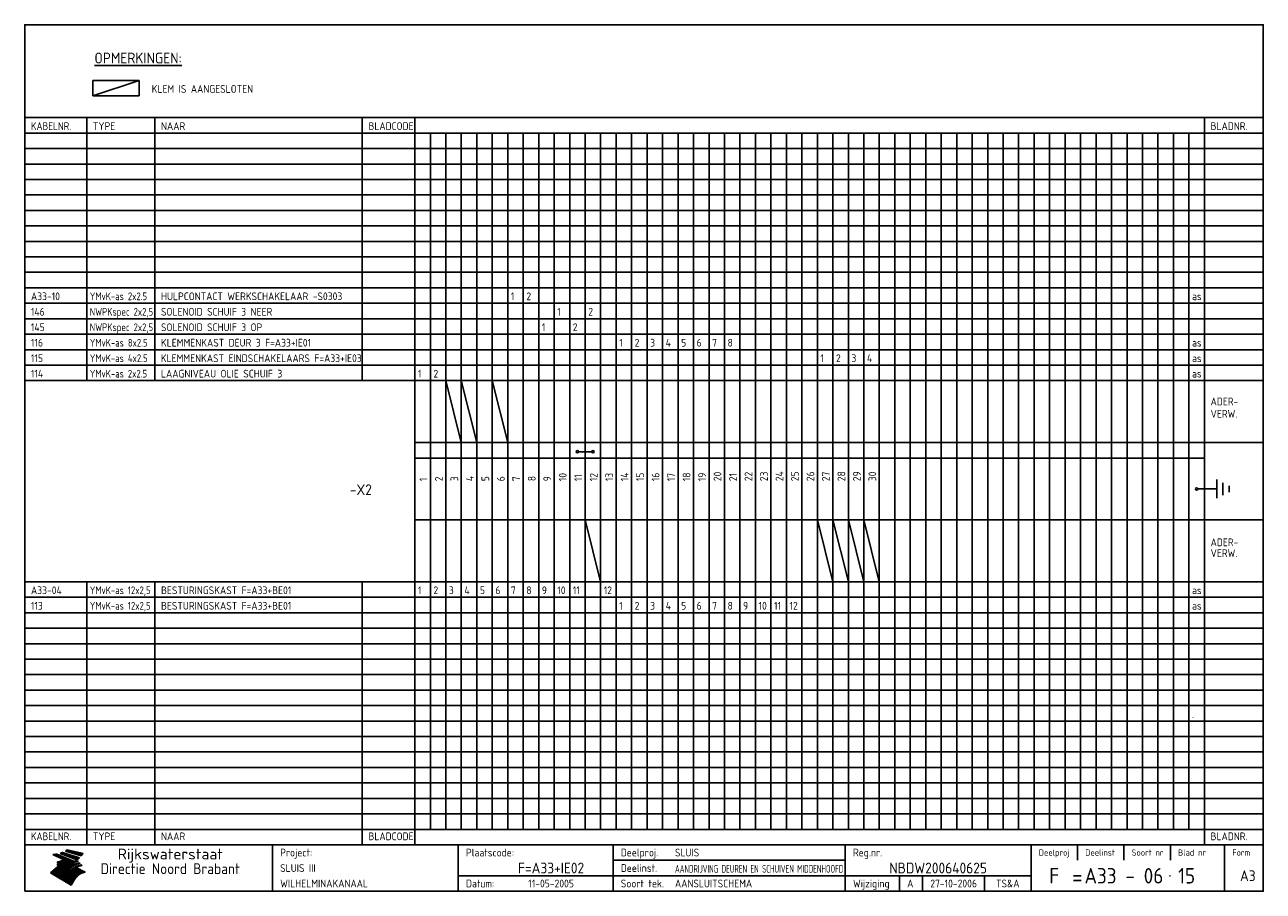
# Model space of a CAD drawing. Extents: x 10 to 410, y 10 to 290.
import ezdxf
from ezdxf.enums import TextEntityAlignment as Align

# ---------------------------------------------------------------- set-up
doc = ezdxf.new("R2010")
doc.units = 0
doc.header["$MEASUREMENT"] = 0
doc.linetypes.add('CENTRE', pattern=[50.8, 31.75, -6.35, 6.35, -6.35])
doc.layers.get('0').update_dxf_attribs({"linetype": 'CONTINUOUS'})
for name, color, linetype in [('0-25', 7, 'CONTINUOUS'), ('0-35', 2, 'CONTINUOUS'), ('0-50', 3, 'CONTINUOUS'), ('B-25', 7, 'CONTINUOUS'), ('B-35', 2, 'CONTINUOUS'), ('S-25', 7, 'CONTINUOUS'), ('S-35', 2, 'CONTINUOUS')]:
    doc.layers.add(name, color=color, linetype=linetype)
doc.styles.add('ISO', font='iso.shx')
doc.styles.get("Standard").update_dxf_attribs({"font": 'iso.shx'})

# ---------------------------------------------------------------- blocks, each defined once
blk = doc.blocks.new('rme15')
at = {"layer": '0-25'}
for p, q in [((410, 35), (10, 35)), ((410, 30), (10, 30)), ((350, 25), (350, 20)), ((365, 25), (365, 20)), ((380, 25), (380, 20)), ((200, 20), (275, 20)), ((150, 15), (335, 15)), ((292.5, 15), (292.5, 10)), ((300, 15), (300, 10)), ((320, 15), (320, 10))]:
    blk.add_line(p, q, dxfattribs=at)
at = {"layer": '0-25', "color": 7}
for p, q in [((19.1, 21.89), (25.12, 19)), ((19.1, 21.89), (25.12, 19)), ((19.17, 21.86), (20.7, 21.86)), ((19.29, 21.8), (20.83, 21.8)), ((19.4, 21.75), (20.96, 21.75)), ((19.52, 21.69), (21.09, 21.69)), ((19.64, 21.63), (21.22, 21.63)), ((19.74, 21.92), (20.56, 21.92)), ((19.75, 21.58), (21.36, 21.58)), ((19.87, 21.52), (21.49, 21.52)), ((19.99, 21.47), (21.62, 21.47)), ((20.11, 21.41), (21.75, 21.41)), ((20.22, 21.35), (21.88, 21.35)), ((20.25, 21.97), (20.43, 21.97)), ((20.34, 21.3), (22.02, 21.3)), ((20.38, 21.99), (26.02, 19.59)), ((20.38, 21.99), (26.02, 19.59)), ((20.46, 21.24), (22.15, 21.24)), ((20.57, 21.18), (22.28, 21.18)), ((20.69, 21.13), (22.41, 21.13)), ((20.81, 21.07), (22.55, 21.07)), ((20.92, 21.02), (22.68, 21.02)), ((21.04, 20.96), (22.81, 20.96)), ((21.16, 20.9), (22.94, 20.9)), ((21.27, 20.85), (23.07, 20.85)), ((21.39, 20.79), (23.21, 20.79)), ((21.47, 22.25), (26.83, 20.19)), ((21.47, 22.25), (26.83, 20.19)), ((21.49, 22.25), (23.07, 22.25)), ((21.51, 20.73), (23.34, 20.73)), ((21.6, 22.2), (23.25, 22.2)), ((21.63, 20.68), (23.47, 20.68)), ((21.65, 22.31), (22.89, 22.31)), ((21.74, 20.62), (23.6, 20.62)), ((21.75, 22.14), (23.42, 22.14)), ((21.8, 22.37), (22.71, 22.37)), ((21.86, 20.57), (23.73, 20.57)), ((21.9, 22.08), (23.6, 22.08)), ((21.94, 22.42), (22.53, 22.42)), ((21.98, 20.51), (23.87, 20.51)), ((22.04, 22.03), (23.78, 22.03)), ((22.06, 22.48), (22.36, 22.48)), ((22.09, 20.45), (24, 20.45)), ((22.18, 22.53), (27.65, 20.8)), ((22.18, 22.53), (27.65, 20.8)), ((22.19, 21.97), (23.96, 21.97)), ((22.21, 20.4), (24.13, 20.4)), ((22.33, 20.34), (24.26, 20.34)), ((22.34, 21.92), (24.13, 21.92)), ((22.37, 20), (23.08, 20)), ((22.44, 20.28), (24.4, 20.28)), ((22.48, 21.86), (24.31, 21.86)), ((22.49, 20.06), (23.04, 20.06)), ((22.56, 20.23), (24.53, 20.23)), ((22.61, 20.12), (22.93, 20.12)), ((22.63, 21.8), (24.49, 21.8)), ((22.68, 20.17), (24.66, 20.17)), ((22.71, 20.17), (22.82, 20.17)), ((23.11, 20.02), (22.77, 20.2)), ((23.11, 20.02), (22.77, 20.2)), ((22.78, 21.75), (24.67, 21.75)), ((22.79, 20.12), (24.79, 20.12)), ((22.91, 20.06), (24.92, 20.06)), ((22.92, 21.69), (24.85, 21.69)), ((23.03, 20), (25.06, 20)), ((23.07, 21.63), (25.02, 21.63)), ((23.14, 22.99), (28.22, 21.46)), ((23.14, 22.99), (28.22, 21.46)), ((23.15, 22.98), (25.33, 22.98)), ((23.22, 21.58), (25.2, 21.58)), ((23.23, 23.04), (25.09, 23.04)), ((23.32, 23.1), (24.84, 23.1)), ((23.34, 22.93), (25.57, 22.93)), ((23.36, 21.52), (25.38, 21.52)), ((23.4, 23.15), (24.6, 23.15)), ((23.49, 23.21), (24.36, 23.21)), ((23.51, 21.47), (25.56, 21.47)), ((23.52, 22.87), (25.81, 22.87)), ((23.57, 23.27), (24.12, 23.27)), ((23.64, 23.32), (23.87, 23.32)), ((23.66, 21.41), (25.74, 21.41)), ((23.7, 23.36), (28.82, 22.17)), ((23.7, 23.36), (28.82, 22.17)), ((23.71, 22.82), (26.06, 22.82)), ((23.8, 21.35), (25.91, 21.35)), ((23.9, 22.76), (26.3, 22.76)), ((23.95, 21.3), (26.09, 21.3)), ((24.09, 22.7), (26.54, 22.7)), ((24.09, 21.24), (26.27, 21.24)), ((24.24, 21.18), (26.45, 21.18)), ((24.27, 22.65), (26.78, 22.65)), ((24.39, 21.13), (26.62, 21.13)), ((24.46, 22.59), (27.03, 22.59)), ((24.53, 21.07), (26.8, 21.07)), ((24.65, 22.53), (27.27, 22.53)), ((24.68, 21.02), (26.98, 21.02)), ((24.83, 20.96), (27.16, 20.96)), ((24.84, 22.48), (27.51, 22.48)), ((24.97, 20.9), (27.34, 20.9)), ((25.02, 22.42), (27.75, 22.42)), ((25.12, 20.85), (27.51, 20.85)), ((25.21, 22.37), (28, 22.37)), ((25.27, 20.79), (27.63, 20.79)), ((25.4, 22.31), (28.24, 22.31)), ((25.41, 20.73), (27.57, 20.73)), ((25.56, 20.68), (27.51, 20.68)), ((25.58, 22.25), (28.48, 22.25)), ((25.71, 20.62), (27.44, 20.62)), ((25.77, 22.2), (28.72, 22.2)), ((25.85, 20.57), (27.37, 20.57)), ((25.96, 22.14), (28.79, 22.14)), ((26, 20.51), (27.29, 20.51)), ((26.15, 22.08), (28.75, 22.08)), ((26.15, 20.45), (27.22, 20.45)), ((26.29, 20.4), (27.14, 20.4)), ((26.33, 22.03), (28.71, 22.03)), ((26.44, 20.34), (27.06, 20.34)), ((26.52, 21.97), (28.66, 21.97)), ((26.59, 20.28), (26.97, 20.28)), ((26.71, 21.92), (28.62, 21.92)), ((26.73, 20.23), (26.89, 20.23)), ((26.9, 21.86), (28.57, 21.86)), ((27.08, 21.8), (28.52, 21.8)), ((27.27, 21.75), (28.48, 21.75)), ((27.46, 21.69), (28.43, 21.69)), ((27.65, 21.63), (28.38, 21.63)), ((27.83, 21.58), (28.33, 21.58)), ((28.02, 21.52), (28.28, 21.52)), ((28.21, 21.47), (28.22, 21.47)), ((20.58, 17.88), (18.3, 16)), ((20.58, 17.88), (18.3, 16)), ((24.94, 11.97), (18.3, 16)), ((24.94, 11.97), (18.3, 16)), ((18.31, 16.01), (20.96, 16.01)), ((18.38, 16.07), (21.46, 16.07)), ((18.45, 16.12), (21.88, 16.12)), ((18.52, 16.18), (22.15, 16.18)), ((18.59, 16.23), (22.38, 16.23)), ((18.65, 16.29), (22.58, 16.29)), ((18.72, 16.35), (22.75, 16.35)), ((18.79, 16.4), (22.91, 16.4)), ((18.86, 16.46), (20.6, 16.46)), ((18.93, 16.52), (20.6, 16.52)), ((18.99, 16.57), (20.6, 16.57)), ((19.06, 16.63), (20.6, 16.63)), ((19.13, 16.68), (20.6, 16.68)), ((19.2, 16.74), (20.6, 16.74)), ((19.27, 16.8), (20.6, 16.8)), ((19.33, 16.85), (21.07, 16.85)), ((19.4, 16.91), (21.55, 16.91)), ((19.47, 16.97), (21.88, 16.97)), ((19.54, 17.02), (22.13, 17.02)), ((19.61, 17.08), (22.34, 17.08)), ((19.67, 17.13), (20.6, 17.13)), ((19.74, 17.19), (20.6, 17.19)), ((19.81, 17.25), (20.6, 17.25)), ((19.88, 17.3), (20.6, 17.3)), ((19.95, 17.36), (20.6, 17.36)), ((20.01, 17.42), (20.6, 17.42)), ((20.08, 17.47), (20.93, 17.47)), ((20.15, 17.53), (21.26, 17.53)), ((20.22, 17.58), (21.51, 17.58)), ((20.29, 17.64), (21.72, 17.64)), ((20.35, 17.7), (21.9, 17.7)), ((20.42, 17.75), (22.07, 17.75)), ((20.49, 17.81), (22.22, 17.81)), ((20.56, 17.87), (22.36, 17.87)), ((20.6, 19.11), (20.58, 19.51)), ((20.6, 19.11), (20.58, 19.51)), ((20.58, 19.5), (22.09, 19.5)), ((20.58, 19.44), (21.95, 19.44)), ((20.59, 19.38), (21.79, 19.38)), ((20.59, 19.33), (21.62, 19.33)), ((20.59, 19.27), (21.42, 19.27)), ((20.6, 19.22), (21.2, 19.22)), ((20.6, 19.16), (20.93, 19.16)), ((20.6, 19.11), (20.69, 19.12)), ((20.6, 19.11), (20.69, 19.12)), ((20.6, 18.79), (20.77, 18.81)), ((20.6, 18.79), (20.77, 18.81)), ((20.6, 18.29), (20.6, 18.79)), ((20.6, 18.29), (20.6, 18.79)), ((20.6, 18.77), (22.46, 18.77)), ((20.6, 18.71), (22.33, 18.71)), ((20.6, 18.65), (22.19, 18.65)), ((20.6, 18.6), (22.04, 18.6)), ((20.6, 18.54), (21.87, 18.54)), ((20.6, 18.48), (21.68, 18.48)), ((20.6, 18.43), (21.46, 18.43)), ((20.6, 18.37), (21.21, 18.37)), ((20.6, 18.29), (20.88, 18.32)), ((20.6, 18.29), (20.88, 18.32)), ((20.6, 18.32), (20.87, 18.32)), ((20.6, 17.88), (20.86, 17.91)), ((20.6, 17.88), (20.86, 17.91)), ((20.6, 17.43), (20.97, 17.48)), ((20.6, 17.43), (20.97, 17.48)), ((20.6, 17.43), (20.6, 17.09)), ((20.6, 17.43), (20.6, 17.09)), ((20.6, 17.09), (21.26, 17.16)), ((20.6, 17.09), (21.26, 17.16)), ((20.6, 16.8), (21.37, 16.89)), ((20.6, 16.8), (21.37, 16.89)), ((20.6, 16.8), (20.6, 16.45)), ((20.6, 16.8), (20.6, 16.45)), ((20.6, 16.45), (21.56, 16.56)), ((20.6, 16.45), (21.56, 16.56)), ((20.6, 15.97), (21.67, 16.09)), ((20.6, 15.97), (21.67, 16.09)), ((20.7, 16.46), (23.06, 16.46)), ((20.9, 19.55), (22.23, 19.55)), ((20.9, 18.82), (22.59, 18.82)), ((20.98, 17.92), (22.5, 17.92)), ((21.02, 17.13), (22.53, 17.13)), ((21.19, 19.61), (22.35, 19.61)), ((21.2, 16.52), (23.2, 16.52)), ((21.32, 18.88), (22.71, 18.88)), ((21.32, 17.98), (22.62, 17.98)), ((21.42, 19.67), (22.47, 19.67)), ((21.47, 17.19), (22.7, 17.19)), ((21.59, 18.03), (22.74, 18.03)), ((21.61, 18.93), (22.82, 18.93)), ((21.62, 19.72), (22.59, 19.72)), ((21.72, 16.57), (23.32, 16.57)), ((21.77, 17.25), (22.85, 17.25)), ((21.8, 19.78), (22.69, 19.78)), ((21.8, 18.09), (22.85, 18.09)), ((21.84, 18.99), (22.92, 18.99)), ((21.96, 19.83), (22.79, 19.83)), ((21.99, 18.15), (22.95, 18.15)), ((22.01, 17.3), (22.99, 17.3)), ((22.03, 19.05), (23.03, 19.05)), ((22.1, 16.63), (23.44, 16.63)), ((22.11, 19.89), (22.89, 19.89)), ((22.16, 18.2), (23.05, 18.2)), ((22.21, 19.1), (23.12, 19.1)), ((22.21, 17.36), (23.12, 17.36)), ((22.24, 19.95), (22.99, 19.95)), ((22.31, 18.26), (23.15, 18.26)), ((22.36, 19.16), (23.22, 19.16)), ((22.38, 16.68), (23.56, 16.68)), ((22.39, 17.42), (23.24, 17.42)), ((22.45, 18.32), (23.24, 18.32)), ((22.51, 19.22), (23.3, 19.22)), ((22.56, 17.47), (23.36, 17.47)), ((22.59, 18.37), (23.33, 18.37)), ((22.6, 16.74), (23.66, 16.74)), ((22.64, 19.27), (23.39, 19.27)), ((22.71, 18.43), (23.42, 18.43)), ((22.71, 17.53), (23.47, 17.53)), ((22.77, 19.33), (23.47, 19.33)), ((22.79, 16.8), (23.77, 16.8)), ((22.83, 18.48), (23.5, 18.48)), ((22.84, 17.58), (23.57, 17.58)), ((22.89, 19.38), (23.55, 19.38)), ((22.94, 18.54), (23.58, 18.54)), ((22.96, 16.85), (23.86, 16.85)), ((22.97, 17.64), (23.67, 17.64)), ((23, 19.44), (23.63, 19.44)), ((23.04, 18.6), (23.66, 18.6)), ((23.1, 19.5), (23.72, 19.5)), ((23.1, 17.7), (23.77, 17.7)), ((23.12, 16.91), (23.96, 16.91)), ((23.14, 18.65), (23.74, 18.65)), ((23.15, 19.95), (25.19, 19.95)), ((23.21, 19.55), (23.8, 19.55)), ((23.21, 17.75), (23.86, 17.75)), ((23.21, 16.01), (28.9, 16.01)), ((23.24, 18.71), (23.82, 18.71)), ((23.26, 19.89), (25.32, 19.89)), ((23.26, 16.97), (24.05, 16.97)), ((23.3, 19.61), (23.88, 19.61)), ((23.32, 17.81), (23.95, 17.81)), ((23.33, 18.77), (23.91, 18.77)), ((23.37, 16.07), (29.08, 16.07)), ((23.38, 19.83), (25.45, 19.83)), ((23.39, 19.67), (23.81, 19.67)), ((23.39, 17.02), (24.14, 17.02)), ((23.42, 18.82), (23.99, 18.82)), ((23.42, 17.87), (24.03, 17.87)), ((23.45, 19.7), (23.58, 19.79)), ((23.45, 19.7), (23.58, 19.79)), ((23.48, 19.72), (23.7, 19.72)), ((23.5, 19.78), (25.58, 19.78)), ((23.51, 18.88), (24.07, 18.88)), ((23.51, 16.12), (29.27, 16.12)), ((23.52, 17.92), (24.11, 17.92)), ((23.52, 17.08), (24.22, 17.08)), ((23.54, 18.9), (24.3, 19.42)), ((23.54, 18.9), (24.3, 19.42)), ((23.56, 19.78), (23.59, 19.78)), ((23.56, 19.39), (23.9, 19.62)), ((23.56, 19.39), (23.9, 19.62)), ((23.58, 19.79), (23.9, 19.62)), ((23.58, 19.79), (23.9, 19.62)), ((23.59, 18.93), (24.15, 18.93)), ((23.61, 19.72), (25.72, 19.72)), ((23.62, 17.98), (24.2, 17.98)), ((23.63, 17.13), (24.3, 17.13)), ((23.65, 18.59), (24.62, 19.25)), ((23.65, 18.59), (24.62, 19.25)), ((29.41, 16.17), (23.65, 16.17)), ((23.67, 18.99), (24.23, 18.99)), ((23.71, 18.03), (24.28, 18.03)), ((23.73, 19.67), (25.85, 19.67)), ((23.75, 19.05), (24.32, 19.05)), ((23.75, 17.19), (24.38, 17.19)), ((23.77, 16.23), (29.47, 16.23)), ((23.79, 18.09), (24.36, 18.09)), ((23.83, 19.1), (24.4, 19.1)), ((23.85, 19.61), (25.98, 19.61)), ((23.85, 17.25), (24.46, 17.25)), ((23.88, 18.15), (24.44, 18.15)), ((23.89, 16.29), (29.36, 16.29)), ((23.92, 19.16), (24.48, 19.16)), ((23.94, 18.19), (25.23, 19.07)), ((23.94, 18.19), (25.23, 19.07)), ((23.95, 17.3), (24.55, 17.3)), ((23.96, 19.55), (25.96, 19.55)), ((23.96, 18.2), (24.53, 18.2)), ((24, 19.22), (24.56, 19.22)), ((24, 16.35), (29.24, 16.35)), ((24.04, 18.26), (24.61, 18.26)), ((24.05, 17.36), (24.63, 17.36)), ((24.06, 17.88), (25.34, 18.76)), ((24.06, 17.88), (25.34, 18.76)), ((24.08, 19.5), (25.88, 19.5)), ((24.08, 19.27), (24.58, 19.27)), ((24.11, 16.4), (29.13, 16.4)), ((24.13, 18.32), (24.69, 18.32)), ((24.14, 17.42), (24.71, 17.42)), ((24.16, 19.33), (24.47, 19.33)), ((24.2, 19.44), (25.79, 19.44)), ((24.21, 18.37), (24.77, 18.37)), ((24.21, 16.46), (29.02, 16.46)), ((24.23, 17.47), (24.79, 17.47)), ((24.24, 17.48), (25.52, 18.36)), ((24.24, 17.48), (25.52, 18.36)), ((24.25, 19.38), (24.36, 19.38)), ((24.29, 18.43), (24.85, 18.43)), ((24.3, 19.42), (24.62, 19.25)), ((24.3, 19.42), (24.62, 19.25)), ((24.31, 19.38), (25.71, 19.38)), ((24.31, 17.53), (24.87, 17.53)), ((24.31, 16.52), (28.91, 16.52)), ((24.35, 17.17), (25.64, 18.05)), ((24.35, 17.17), (25.64, 18.05)), ((24.37, 18.48), (24.94, 18.48)), ((24.39, 17.58), (24.96, 17.58)), ((24.4, 16.57), (28.79, 16.57)), ((24.43, 19.33), (25.62, 19.33)), ((24.45, 18.54), (25.02, 18.54)), ((24.47, 17.64), (25.04, 17.64)), ((24.49, 16.63), (28.68, 16.63)), ((24.54, 18.6), (25.1, 18.6)), ((24.55, 19.27), (25.54, 19.27)), ((24.56, 17.7), (25.12, 17.7)), ((24.57, 16.68), (28.57, 16.68)), ((24.62, 18.65), (25.18, 18.65)), ((24.63, 16.72), (25.91, 17.6)), ((24.63, 16.72), (25.91, 17.6)), ((24.64, 17.75), (25.2, 17.75)), ((24.66, 16.74), (28.45, 16.74)), ((24.67, 19.22), (25.45, 19.22)), ((24.7, 18.71), (25.27, 18.71)), ((24.72, 17.81), (25.29, 17.81)), ((24.74, 16.8), (28.34, 16.8)), ((24.78, 19.16), (25.37, 19.16)), ((24.78, 18.77), (25.34, 18.77)), ((24.8, 17.87), (25.37, 17.87)), ((24.82, 16.85), (28.23, 16.85)), ((24.87, 18.82), (25.4, 18.82)), ((24.89, 17.92), (25.45, 17.92)), ((24.9, 19.1), (25.28, 19.1)), ((24.9, 16.91), (28.11, 16.91)), ((24.95, 18.88), (25.45, 18.88)), ((24.97, 17.98), (25.53, 17.98)), ((24.99, 16.97), (28, 16.97)), ((25.02, 19.05), (25.2, 19.05)), ((25.03, 18.93), (25.51, 18.93)), ((25.05, 18.03), (25.61, 18.03)), ((25.07, 17.02), (27.89, 17.02)), ((25.11, 18.99), (25.57, 18.99)), ((26.02, 19.59), (25.12, 19)), ((26.02, 19.59), (25.12, 19)), ((25.13, 18.09), (25.68, 18.09)), ((25.15, 17.08), (27.77, 17.08)), ((25.19, 19.05), (25.63, 19.05)), ((25.21, 18.15), (25.75, 18.15)), ((25.23, 17.13), (27.66, 17.13)), ((25.26, 19.1), (25.7, 19.1)), ((25.3, 18.2), (25.82, 18.2)), ((25.31, 17.19), (27.55, 17.19)), ((25.33, 19.16), (25.77, 19.16)), ((25.38, 18.26), (25.89, 18.26)), ((25.39, 19.22), (25.85, 19.22)), ((25.4, 17.25), (27.43, 17.25)), ((25.46, 18.32), (25.97, 18.32)), ((25.47, 19.27), (25.93, 19.27)), ((25.48, 17.3), (27.32, 17.3)), ((25.54, 19.33), (26.03, 19.33)), ((25.54, 18.37), (26.06, 18.37)), ((25.56, 17.36), (27.21, 17.36)), ((25.62, 18.43), (26.14, 18.43)), ((25.63, 19.38), (26.13, 19.38)), ((25.64, 17.42), (27.1, 17.42)), ((25.7, 18.48), (26.24, 18.48)), ((25.72, 19.44), (26.24, 19.44)), ((25.73, 17.47), (26.98, 17.47)), ((25.79, 18.54), (26.34, 18.54)), ((25.81, 17.53), (26.87, 17.53)), ((25.82, 19.5), (26.36, 19.5)), ((25.89, 18.6), (26.46, 18.6)), ((25.89, 17.58), (26.76, 17.58)), ((25.93, 19.55), (26.53, 19.55)), ((25.96, 17.64), (26.64, 17.64)), ((25.99, 18.65), (26.58, 18.65)), ((26.04, 17.7), (26.59, 17.7)), ((26.06, 19.61), (26.85, 19.61)), ((26.1, 18.71), (26.72, 18.71)), ((26.12, 17.75), (26.67, 17.75)), ((26.2, 17.81), (26.76, 17.81)), ((26.21, 19.67), (27.23, 19.67)), ((26.23, 18.77), (26.89, 18.77)), ((26.29, 17.87), (26.86, 17.87)), ((26.37, 18.82), (27.09, 18.82)), ((26.39, 17.92), (26.97, 17.92)), ((26.44, 19.72), (27.18, 19.72)), ((26.49, 17.98), (27.09, 17.98)), ((26.53, 18.88), (27.34, 18.88)), ((26.56, 17.68), (29.54, 16.2)), ((26.56, 17.68), (29.54, 16.2)), ((26.6, 18.03), (27.22, 18.03)), ((26.72, 18.09), (27.38, 18.09)), ((26.73, 18.93), (27.66, 18.93)), ((26.85, 18.15), (27.56, 18.15)), ((26.99, 18.99), (27.9, 18.99)), ((27, 18.2), (27.8, 18.2)), ((27.13, 19.78), (27.25, 19.64)), ((27.13, 19.78), (27.25, 19.64)), ((27.18, 18.26), (28.13, 18.26)), ((27.26, 19.05), (27.84, 19.05)), ((27.39, 18.32), (28.47, 18.32)), ((27.7, 18.37), (28.49, 18.37)), ((27.78, 19.1), (27.93, 18.96)), ((27.78, 19.1), (27.93, 18.96)), ((28, 18.43), (28.44, 18.43)), ((28.29, 15.83), (29.54, 16.2)), ((28.29, 15.83), (29.54, 16.2)), ((28.39, 18.48), (28.54, 18.32)), ((28.39, 18.48), (28.54, 18.32)), ((29.54, 16.2), (29.45, 16.17)), ((29.54, 16.2), (29.45, 16.17)), ((29.46, 16.18), (29.47, 16.18)), ((18.38, 15.95), (20.6, 15.95)), ((18.47, 15.9), (20.6, 15.9)), ((18.57, 15.84), (20.6, 15.84)), ((18.66, 15.78), (20.6, 15.78)), ((18.75, 15.73), (20.6, 15.73)), ((18.85, 15.67), (20.6, 15.67)), ((18.94, 15.62), (20.6, 15.62)), ((19.03, 15.56), (27.83, 15.56)), ((19.12, 15.5), (27.75, 15.5)), ((19.22, 15.45), (27.66, 15.45)), ((19.31, 15.39), (27.58, 15.39)), ((19.4, 15.33), (27.5, 15.33)), ((19.49, 15.28), (27.43, 15.28)), ((19.59, 15.22), (27.36, 15.22)), ((19.68, 15.17), (27.29, 15.17)), ((19.77, 15.11), (27.22, 15.11)), ((19.86, 15.05), (27.15, 15.05)), ((19.96, 15), (27.09, 15)), ((20.05, 14.94), (27.02, 14.94)), ((20.14, 14.88), (26.96, 14.88)), ((20.24, 14.83), (26.9, 14.83)), ((20.33, 14.77), (26.84, 14.77)), ((20.42, 14.72), (26.79, 14.72)), ((20.51, 14.66), (26.73, 14.66)), ((20.6, 15.97), (20.6, 15.58)), ((20.6, 15.97), (20.6, 15.58)), ((20.6, 15.58), (21.95, 15.73)), ((20.6, 15.58), (21.95, 15.73)), ((20.61, 14.6), (26.68, 14.6)), ((20.7, 14.55), (26.62, 14.55)), ((20.79, 14.49), (26.57, 14.49)), ((20.88, 14.43), (26.52, 14.43)), ((20.94, 15.62), (27.92, 15.62)), ((20.98, 14.38), (26.47, 14.38)), ((21.07, 14.32), (26.42, 14.32)), ((21.16, 14.27), (26.38, 14.27)), ((21.25, 14.21), (26.33, 14.21)), ((21.35, 14.15), (26.29, 14.15)), ((21.44, 14.1), (26.24, 14.1)), ((21.45, 15.67), (28.01, 15.67)), ((21.53, 14.04), (26.2, 14.04)), ((21.63, 13.98), (26.16, 13.98)), ((21.72, 13.93), (26.12, 13.93)), ((21.81, 13.87), (26.08, 13.87)), ((21.9, 13.82), (26.04, 13.82)), ((21.96, 15.73), (28.11, 15.73)), ((22, 13.76), (26, 13.76)), ((22.09, 13.7), (25.96, 13.7)), ((22.18, 13.65), (25.93, 13.65)), ((22.27, 13.59), (25.89, 13.59)), ((22.34, 15.78), (28.21, 15.78)), ((22.37, 13.53), (25.86, 13.53)), ((22.46, 13.48), (25.82, 13.48)), ((22.55, 13.42), (25.79, 13.42)), ((22.62, 15.84), (28.33, 15.84)), ((22.65, 13.37), (25.76, 13.37)), ((22.74, 13.31), (25.73, 13.31)), ((22.83, 13.25), (25.69, 13.25)), ((22.84, 15.9), (28.52, 15.9)), ((22.92, 13.2), (25.66, 13.2)), ((23.02, 13.14), (25.63, 13.14)), ((23.04, 15.95), (28.71, 15.95)), ((23.11, 13.08), (25.59, 13.08)), ((23.2, 13.03), (25.56, 13.03)), ((23.29, 12.97), (25.53, 12.97)), ((23.39, 12.92), (25.5, 12.92)), ((23.48, 12.86), (25.46, 12.86)), ((23.57, 12.8), (25.43, 12.8)), ((23.66, 12.75), (25.4, 12.75)), ((23.76, 12.69), (25.36, 12.69)), ((23.85, 12.63), (25.33, 12.63)), ((23.94, 12.58), (25.3, 12.58)), ((24.04, 12.52), (25.26, 12.52)), ((24.13, 12.47), (25.23, 12.47)), ((24.22, 12.41), (25.2, 12.41)), ((24.31, 12.35), (25.17, 12.35)), ((24.41, 12.3), (25.13, 12.3)), ((24.5, 12.24), (25.1, 12.24)), ((24.59, 12.18), (25.07, 12.18)), ((24.68, 12.13), (25.03, 12.13)), ((24.78, 12.07), (25, 12.07)), ((24.87, 12.02), (24.97, 12.02)), ((24.94, 11.97), (25.81, 13.45)), ((24.94, 11.97), (25.81, 13.45))]:
    blk.add_line(p, q, dxfattribs=at)
for centre, radius, start, end in [((19.15, 29.7), 7.8, 269.6055, 279.0886), ((19.15, 29.7), 7.8, 269.6055, 279.0886), ((19.93, 25.38), 5.91, 276.3402, 298.7463), ((19.93, 25.38), 5.91, 276.3402, 298.7463), ((19.84, 25.09), 6.03, 278.129, 302.868), ((19.84, 25.09), 6.03, 278.129, 302.868), ((19.84, 27.26), 5.27, 288.0217, 296.3084), ((19.84, 27.26), 5.27, 288.0217, 296.3084), ((20.49, 27.56), 5.28, 300.0654, 307.393), ((20.49, 27.56), 5.28, 300.0654, 307.393), ((24.11, 24.7), 5.26, 301.1147, 312.2814), ((24.11, 24.7), 5.26, 301.1147, 312.2814), ((21.95, 27.32), 8.59, 316.9248, 323.1399), ((21.95, 27.32), 8.59, 316.9248, 323.1399), ((20.21, 23.78), 5.91, 273.6149, 304.3803), ((20.21, 23.78), 5.91, 273.6149, 304.3803), ((20.35, 24.56), 5.76, 274.164, 302.5474), ((20.35, 24.56), 5.76, 274.164, 302.5474), ((20.05, 24.28), 6.02, 277.9472, 305.7139), ((20.05, 24.28), 6.02, 277.9472, 305.7139), ((20.04, 23.49), 6.09, 278.8115, 306.4242), ((20.04, 23.49), 6.09, 278.8115, 306.4242), ((20.53, 23.07), 5.96, 277.0519, 304.973), ((20.53, 23.07), 5.96, 277.0519, 304.973), ((20.72, 22.76), 5.91, 276.3402, 304.3803), ((20.72, 22.76), 5.91, 276.3402, 304.3803), ((21.06, 22.34), 5.81, 274.9043, 303.1745), ((21.06, 22.34), 5.81, 274.9043, 303.1745), ((20.82, 22.06), 6.04, 278.1111, 305.8489), ((20.82, 22.06), 6.04, 278.1111, 305.8489), ((21.3, 21.6), 5.91, 276.3402, 304.3803), ((21.3, 21.6), 5.91, 276.3402, 304.3803), ((27.05, 17.17), 2.63, 107.4286, 133.7799), ((27.05, 17.17), 2.63, 107.4286, 133.7799), ((27.45, 16.91), 2.81, 110.4143, 138.7411), ((27.45, 16.91), 2.81, 110.4143, 138.7411), ((27.57, 15.64), 3.4, 98.1566, 126.9045), ((27.57, 15.64), 3.4, 98.1566, 126.9045), ((27.91, 15.54), 3.39, 100.5835, 132.088), ((27.91, 15.54), 3.39, 100.5835, 132.088), ((28.21, 14.74), 3.67, 95.7581, 128.7216), ((28.21, 14.74), 3.67, 95.7581, 128.7216), ((27.01, 16.84), 2.93, 87.7348, 104.8316), ((27.01, 16.84), 2.93, 87.7348, 104.8316), ((27.37, 15.71), 3.93, 91.7838, 103.2817), ((27.37, 15.71), 3.93, 91.7838, 103.2817), ((28.4, 15.05), 3.21, 96.3886, 125.0052), ((28.4, 15.05), 3.21, 96.3886, 125.0052), ((27.82, 16.31), 2.8, 90.634, 105.1984), ((27.82, 16.31), 2.8, 90.634, 105.1984), ((28.19, 15.04), 3.93, 93.8342, 103.2817), ((28.19, 15.04), 3.93, 93.8342, 103.2817), ((28.58, 15.69), 2.8, 93.8141, 105.1984), ((28.58, 15.69), 2.8, 93.8141, 105.1984), ((28.95, 14.41), 3.93, 96.0135, 103.2817), ((28.95, 14.41), 3.93, 96.0135, 103.2817), ((31.24, 10.26), 6.3, 117.9568, 149.6251), ((31.24, 10.26), 6.3, 117.9568, 149.6251)]:
    blk.add_arc(centre, radius, start, end, dxfattribs=at)
at = {"layer": '0-35'}
for p, q in [((90, 25), (90, 10)), ((150, 25), (150, 10)), ((200, 25), (200, 10)), ((275, 25), (275, 10)), ((335, 25), (335, 10)), ((397.5, 25), (397.5, 10))]:
    blk.add_line(p, q, dxfattribs=at)
at = {"layer": '0-50'}
for p, q in [((10, 25), (410, 25)), ((348.75, 15), (351.25, 15)), ((348.75, 13.5), (351.25, 13.5))]:
    blk.add_line(p, q, dxfattribs=at)
blk.add_lwpolyline([(10, 10), (410, 10), (410, 290), (10, 290)], close=True, dxfattribs=at)
at = {"layer": '0-50', "const_width": 0.25}
blk.add_lwpolyline([(379.75, 15, 1), (380, 15, 1)], format="xyb", close=True, dxfattribs=at)
at = {"layer": '0-25', "style": 'ISO'}
for s, height, p in [('Project:', 2.5, (92.5, 22.5)), ('Plaatscode:', 2.5, (152.5, 22.5)), ('Deelproj.', 2.5, (202.5, 22.5)), ('Reg.nr.', 2.5, (277.5, 22.5)), ('Deelproj', 2, (337.5, 22.5)), ('Deelinst', 2, (352.5, 22.5)), ('Soort nr', 2, (367.5, 22.5)), ('Blad nr', 2, (382.5, 22.5)), ('Form', 2, (400, 22.5)), ('Deelinst.', 2.5, (202.5, 17.5)), ('Datum:', 2.5, (152.5, 12.5)), ('Soort tek.', 2.5, (202.5, 12.5)), ('Wijziging', 2.5, (277.5, 12.5))]:
    blk.add_text(s, height=height, dxfattribs=at).set_placement(p, align=Align.MIDDLE_LEFT)
for tag, height, p in [('N', 2.5, (220, 22.5)), ('B', 2.5, (92.5, 17.5)), ('P', 1.8, (220, 17.5)), ('C', 2.5, (92.5, 12.5)), ('U', 2.5, (220, 12.5)), ('REV', 2.5, (295, 12.5))]:
    blk.add_attdef(tag, text='', height=height, dxfattribs=at).set_placement(p, align=Align.MIDDLE_LEFT)
for tag, p in [('W', (180, 12.5)), ('Z', (310, 12.5)), ('Y', (327.5, 12.5))]:
    blk.add_attdef(tag, text='', height=2.5, dxfattribs=at).set_placement(p, align=Align.MIDDLE)
at = {"layer": '0-35', "style": 'ISO', "width": 1.182609}
blk.add_text('Rijkswaterstaat', height=3.5, dxfattribs=at).set_placement((40, 20.28), (74, 20.28), align=Align.FIT)
at = {"layer": '0-35', "color": 2, "style": 'ISO', "width": 1.016949}
blk.add_text('Directie Noord Brabant', height=3.5, dxfattribs=at).set_placement((34.5, 15.53), (79.5, 15.53), align=Align.FIT)
at = {"layer": '0-35', "style": 'ISO'}
blk.add_attdef('X', text='', height=3.5, dxfattribs=at).set_placement((180, 17.5), align=Align.MIDDLE_CENTER)
blk.add_attdef('RNR', text='', height=3.5, dxfattribs=at).set_placement((305, 17.5), align=Align.MIDDLE)
blk.add_attdef('FORM', text='', height=3.5, dxfattribs=at).set_placement((402.5, 15), align=Align.MIDDLE_LEFT)
at = {"layer": '0-50', "style": 'ISO'}
for tag, p in [('M', (342.5, 15)), ('O', (365, 15))]:
    blk.add_attdef(tag, text='', height=5, dxfattribs=at).set_placement(p, align=Align.MIDDLE)
blk.add_attdef('Q', text='', height=5, dxfattribs=at).set_placement((382.5, 15), align=Align.MIDDLE_LEFT)

msp = doc.modelspace()

# ---------------------------------------------------------------- linework, layer by layer
at = {"linetype": 'CENTRE'}
msp.add_line((151, 175), (151, 161), dxfattribs=at)
msp.add_line((136, 150), (391, 150))
at = {"layer": 'S-25'}
for p, q in [((32, 272), (32, 267)), ((47, 272), (32, 272)), ((32, 267), (47, 272)), ((47, 267), (47, 272)), ((32, 267), (47, 267)), ((10, 260), (410, 260)), ((10, 255), (410, 255)), ((141, 255), (141, 175)), ((146, 255), (146, 175)), ((151, 255), (151, 175)), ((156, 255), (156, 175)), ((161, 255), (161, 30)), ((166, 255), (166, 175)), ((171, 255), (171, 175)), ((176, 255), (176, 175)), ((181, 255), (181, 175)), ((186, 255), (186, 30)), ((191, 255), (191, 175)), ((196, 255), (196, 175)), ((201, 255), (201, 175)), ((206, 255), (206, 175)), ((211, 255), (211, 30)), ((216, 255), (216, 175)), ((221, 255), (221, 175)), ((226, 255), (226, 175)), ((231, 255), (231, 175)), ((236, 255), (236, 30)), ((241, 255), (241, 175)), ((246, 255), (246, 175)), ((251, 255), (251, 175)), ((256, 255), (256, 175)), ((261, 255), (261, 30)), ((266, 255), (266, 175)), ((271, 255), (271, 175)), ((276, 255), (276, 175)), ((281, 255), (281, 175)), ((286, 255), (286, 30)), ((291, 255), (291, 175)), ((296, 255), (296, 175)), ((301, 255), (301, 175)), ((306, 255), (306, 175)), ((311, 255), (311, 30)), ((316, 255), (316, 175)), ((321, 255), (321, 175)), ((326, 255), (326, 175)), ((331, 255), (331, 175)), ((336, 255), (336, 30)), ((341, 255), (341, 175)), ((346, 255), (346, 175)), ((351, 255), (351, 175)), ((356, 255), (356, 175)), ((361, 255), (361, 30)), ((366, 255), (366, 175)), ((371, 255), (371, 175)), ((376, 255), (376, 175)), ((381, 255), (381, 175)), ((386, 255), (386, 30)), ((10, 250), (410, 250)), ((10, 245), (410, 245)), ((10, 240), (410, 240)), ((10, 235), (410, 235)), ((10, 230), (410, 230)), ((10, 225), (410, 225)), ((10, 220), (410, 220)), ((10, 215), (410, 215)), ((10, 210), (410, 210)), ((10, 205), (410, 205)), ((10, 200), (410, 200)), ((10, 195), (410, 195)), ((10, 190), (410, 190)), ((10, 185), (410, 185)), ((10, 180), (410, 180)), ((10, 175), (410, 175)), ((141, 175), (141, 110)), ((146, 175), (146, 110)), ((151, 175), (151, 110)), ((156, 175), (156, 110)), ((166, 175), (166, 110)), ((171, 175), (171, 110)), ((176, 175), (176, 110)), ((181, 175), (181, 110)), ((191, 175), (191, 110)), ((196, 175), (196, 110)), ((201, 175), (201, 110)), ((206, 175), (206, 110)), ((216, 175), (216, 110)), ((221, 175), (221, 110)), ((226, 175), (226, 110)), ((231, 175), (231, 110)), ((241, 175), (241, 110)), ((246, 175), (246, 110)), ((251, 175), (251, 110)), ((256, 175), (256, 110)), ((266, 175), (266, 110)), ((271, 175), (271, 110)), ((276, 175), (276, 110)), ((281, 175), (281, 110)), ((291, 175), (291, 110)), ((296, 175), (296, 110)), ((301, 175), (301, 110)), ((306, 175), (306, 110)), ((316, 175), (316, 110)), ((321, 175), (321, 110)), ((326, 175), (326, 110)), ((331, 175), (331, 110)), ((341, 175), (341, 110)), ((346, 175), (346, 110)), ((351, 175), (351, 110)), ((356, 175), (356, 110)), ((366, 175), (366, 110)), ((371, 175), (371, 110)), ((376, 175), (376, 110)), ((381, 175), (381, 110)), ((389, 140), (395, 140)), ((395, 143), (395, 137)), ((397, 142), (397, 138)), ((399, 141), (399, 139)), ((10, 110), (410, 110)), ((141, 110), (141, 30)), ((146, 110), (146, 30)), ((151, 110), (151, 30)), ((156, 110), (156, 30)), ((166, 110), (166, 30)), ((171, 110), (171, 30)), ((176, 110), (176, 30)), ((181, 110), (181, 30)), ((191, 110), (191, 30)), ((196, 110), (196, 30)), ((201, 110), (201, 30)), ((206, 110), (206, 30)), ((216, 110), (216, 30)), ((221, 110), (221, 30)), ((226, 110), (226, 30)), ((231, 110), (231, 30)), ((241, 110), (241, 30)), ((246, 110), (246, 30)), ((251, 110), (251, 30)), ((256, 110), (256, 30)), ((266, 110), (266, 30)), ((271, 110), (271, 30)), ((276, 110), (276, 30)), ((281, 110), (281, 30)), ((291, 110), (291, 30)), ((296, 110), (296, 30)), ((301, 110), (301, 30)), ((306, 110), (306, 30)), ((316, 110), (316, 30)), ((321, 110), (321, 30)), ((326, 110), (326, 30)), ((331, 110), (331, 30)), ((341, 110), (341, 30)), ((346, 110), (346, 30)), ((351, 110), (351, 30)), ((356, 110), (356, 30)), ((366, 110), (366, 30)), ((371, 110), (371, 30)), ((376, 110), (376, 30)), ((381, 110), (381, 30)), ((10, 105), (410, 105)), ((10, 100), (410, 100)), ((10, 95), (410, 95)), ((10, 90), (410, 90)), ((10, 85), (410, 85)), ((10, 80), (410, 80)), ((10, 75), (410, 75)), ((10, 70), (410, 70)), ((10, 65), (410, 65)), ((10, 60), (410, 60)), ((10, 55), (410, 55)), ((10, 50), (410, 50)), ((10, 45), (410, 45)), ((10, 40), (410, 40)), ((10, 35), (410, 35)), ((10, 30), (410, 30))]:
    msp.add_line(p, q, dxfattribs=at)
at = {"layer": 'S-25', "linetype": 'CENTRE'}
for p, q in [((146, 175), (151, 155)), ((151, 175), (156, 155)), ((161, 175), (166, 155)), ((188.88, 152), (193.12, 152)), ((191, 130), (196, 110)), ((266, 130), (271, 110)), ((271, 130), (276, 110)), ((276, 130), (281, 110)), ((281, 130), (286, 110))]:
    msp.add_line(p, q, dxfattribs=at)
at = {"layer": 'S-25'}
for centre, start, end in [((188.5, 152), 0, 180), ((188.5, 152), 180, 0), ((193.5, 152), 0, 180), ((193.5, 152), 180, 0), ((388.5, 140), 0, 180), ((388.5, 140), 180, 0)]:
    msp.add_arc(centre, 0.375, start, end, dxfattribs=at)
at = {"layer": 'S-35'}
for p, q in [((30, 260), (30, 175)), ((52, 260), (52, 175)), ((119, 260), (119, 175)), ((136, 260), (136, 25)), ((391, 260), (391, 25)), ((136, 155), (410, 155)), ((136, 130), (410, 130)), ((30, 110), (30, 25)), ((52, 110), (52, 25)), ((119, 110), (119, 25))]:
    msp.add_line(p, q, dxfattribs=at)

# ---------------------------------------------------------------- block references
at = {"linetype": 'CENTRE'}
ref = msp.add_blockref('rme15', (0, 0), dxfattribs=at)
ref.add_attrib('B', 'SLUIS III', dxfattribs={"layer": '0-25', "height": 2.5, "style": 'ISO'}).set_placement((92.5, 17.5), align=Align.MIDDLE_LEFT)
ref.add_attrib('C', 'WILHELMINAKANAAL', dxfattribs={"layer": '0-25', "height": 2.5, "style": 'ISO'}).set_placement((92.5, 12.5), align=Align.MIDDLE_LEFT)
ref.add_attrib('N', 'SLUIS', dxfattribs={"layer": '0-25', "height": 2.5, "style": 'ISO'}).set_placement((220, 22.5), align=Align.MIDDLE_LEFT)
ref.add_attrib('U', 'AANSLUITSCHEMA', dxfattribs={"layer": '0-25', "height": 2.5, "style": 'ISO'}).set_placement((220, 12.5), align=Align.MIDDLE_LEFT)
ref.add_attrib('M', 'F', dxfattribs={"layer": '0-50', "height": 5, "style": 'ISO'}).set_placement((342.5, 15), align=Align.MIDDLE)
ref.add_attrib('O', 'A33 - 06', dxfattribs={"layer": '0-50', "height": 5, "style": 'ISO'}).set_placement((365, 15), align=Align.MIDDLE)
ref.add_attrib('Q', '15', dxfattribs={"layer": '0-50', "height": 5, "style": 'ISO'}).set_placement((382.5, 15), align=Align.MIDDLE_LEFT)
ref.add_attrib('X', 'F=A33+IE02', dxfattribs={"layer": '0-35', "height": 3.5, "style": 'ISO'}).set_placement((180, 17.5), align=Align.MIDDLE_CENTER)
ref.add_attrib('RNR', 'NBDW200640625', dxfattribs={"layer": '0-35', "height": 3.5, "style": 'ISO'}).set_placement((305, 17.5), align=Align.MIDDLE)
ref.add_attrib('W', '11-05-2005', dxfattribs={"layer": '0-25', "height": 2.5, "style": 'ISO'}).set_placement((180, 12.5), align=Align.MIDDLE)
ref.add_attrib('FORM', 'A3', dxfattribs={"layer": '0-35', "height": 3.5, "style": 'ISO'}).set_placement((402.5, 15), align=Align.MIDDLE_LEFT)
ref.add_attrib('REV', 'A', dxfattribs={"layer": '0-25', "height": 2.5, "style": 'ISO'}).set_placement((295, 12.5), align=Align.MIDDLE_LEFT)
ref.add_attrib('Z', '27-10-2006', dxfattribs={"layer": '0-25', "height": 2.5, "style": 'ISO'}).set_placement((310, 12.5), align=Align.MIDDLE)
ref.add_attrib('Y', 'TS&A', dxfattribs={"layer": '0-25', "height": 2.5, "style": 'ISO'}).set_placement((327.5, 12.5), align=Align.MIDDLE)

# ---------------------------------------------------------------- texts
at = {"layer": 'B-25'}
for s, p in [('KLEM IS AANGESLOTEN', (51, 268)), ('TYPE', (32, 256)), ('NAAR', (54, 256)), ('BLADCODE', (121, 256)), ('BLADNR.', (393, 256)), ('A33-10', (12, 201)), ('HULPCONTACT WERKSCHAKELAAR -S0303', (54, 201)), ('1', (167, 201)), ('2', (172, 201)), ('as', (387, 201)), ('146', (12, 196)), ('SOLENOID SCHUIF 3 NEER', (54, 196)), ('1', (182, 196)), ('2', (192, 196)), ('145', (12, 191)), ('SOLENOID SCHUIF 3 OP', (54, 191)), ('1', (177, 191)), ('2', (187, 191)), ('116', (12, 186)), ('KLEMMENKAST DEUR 3 F=A33+IE01', (54, 186)), ('1', (202, 186)), ('2', (207, 186)), ('3', (212, 186)), ('4', (217, 186)), ('5', (222, 186)), ('6', (227, 186)), ('7', (232, 186)), ('8', (237, 186)), ('as', (387, 186)), ('115', (12, 181)), ('KLEMMENKAST EINDSCHAKELAARS F=A33+IE03', (53.94, 180.98)), ('1', (267, 181)), ('2', (272, 181)), ('3', (277, 181)), ('4', (282, 181)), ('as', (387, 181)), ('114', (12, 176)), ('LAAGNIVEAU OLIE SCHUIF 3', (54, 176)), ('1', (137, 176)), ('2', (142, 176)), ('as', (387, 176)), ('ADER-', (393, 167)), ('VERW.', (393, 163)), ('ADER-', (393, 121.5)), ('VERW.', (393, 118)), ('A33-04', (12, 106)), ('BESTURINGSKAST F=A33+BE01', (54, 106)), ('1', (137, 106)), ('2', (142, 106)), ('3', (147, 106)), ('4', (152, 106)), ('5', (157, 106)), ('6', (162, 106)), ('7', (167, 106)), ('8', (172, 106)), ('9', (177, 106)), ('10', (182, 106)), ('11', (187, 106)), ('12', (197, 106)), ('as', (387, 106)), ('113', (12, 101)), ('BESTURINGSKAST F=A33+BE01', (54, 101)), ('1', (202, 101)), ('2', (207, 101)), ('3', (212, 101)), ('4', (217, 101)), ('5', (222, 101)), ('6', (227, 101)), ('7', (232, 101)), ('8', (237, 101)), ('9', (242, 101)), ('10', (247, 101)), ('11', (252, 101)), ('12', (257, 101)), ('as', (387, 101)), ('.', (387, 66)), ('TYPE', (32, 26.5)), ('NAAR', (54, 26.5)), ('BLADCODE', (121, 26.5)), ('BLADNR.', (393, 26.5))]:
    msp.add_text(s, height=2.5, dxfattribs=at).set_placement(p)
at = {"layer": 'B-25', "width": 1.070588}
for p, p2 in [((12, 256), (25, 256)), ((12, 26.5), (25, 26.5))]:
    msp.add_text('KABELNR.', height=2.5, dxfattribs=at).set_placement(p, p2, align=Align.FIT)
at = {"layer": 'B-25', "width": 0.9}
for s, p in [('YMvK-as 2x2.5', (31, 201)), ('NWPKspec 2x2,5', (31, 196)), ('NWPKspec 2x2,5', (31, 191)), ('YMvK-as 8x2.5', (31, 186)), ('YMvK-as 4x2.5', (31, 181)), ('YMvK-as 2x2.5', (31, 176)), ('YMvK-as 12x2,5', (31, 106)), ('YMvK-as 12x2,5', (31, 101))]:
    msp.add_text(s, height=2.5, dxfattribs=at).set_placement(p)
at = {"layer": 'B-25'}
for s, p in [('1', (140, 142.5)), ('2', (145, 142.5)), ('3', (150, 142.5)), ('4', (155, 142.5)), ('5', (160, 142.5)), ('6', (165, 142.5)), ('7', (170, 142.5)), ('8', (175, 142.5)), ('9', (180, 142.5)), ('10', (185, 142.5)), ('11', (190, 142.5)), ('12', (195, 142.5)), ('13', (200, 142.5)), ('14', (205, 142.5)), ('15', (210, 142.5)), ('16', (215, 142.5)), ('17', (220, 142.5)), ('18', (225, 142.5)), ('19', (230, 142.5)), ('20', (235, 142.5)), ('21', (240, 142.5)), ('22', (245, 142.5)), ('23', (250, 142.5)), ('24', (255, 142.5)), ('25', (260, 142.5)), ('26', (265, 142.5)), ('27', (270, 142.5)), ('28', (275, 142.5)), ('29', (280, 142.5)), ('30', (285, 142.5))]:
    msp.add_text(s, height=2.5, rotation=90, dxfattribs=at).set_placement(p)
at = {"layer": 'B-25', "style": 'ISO', "width": 0.793392}
msp.add_text('AANDRIJVING DEUREN EN SCHUIVEN MIDDENHOOFD', height=2.5, dxfattribs=at).set_placement((220, 16), (274.4, 16), align=Align.FIT)
at = {"layer": 'B-35'}
for s, p in [('%%UOPMERKINGEN:', (32.5, 277.5)), ('-X2', (115, 138))]:
    msp.add_text(s, height=3.5, dxfattribs=at).set_placement(p)

doc.saveas('drawing.dxf')
